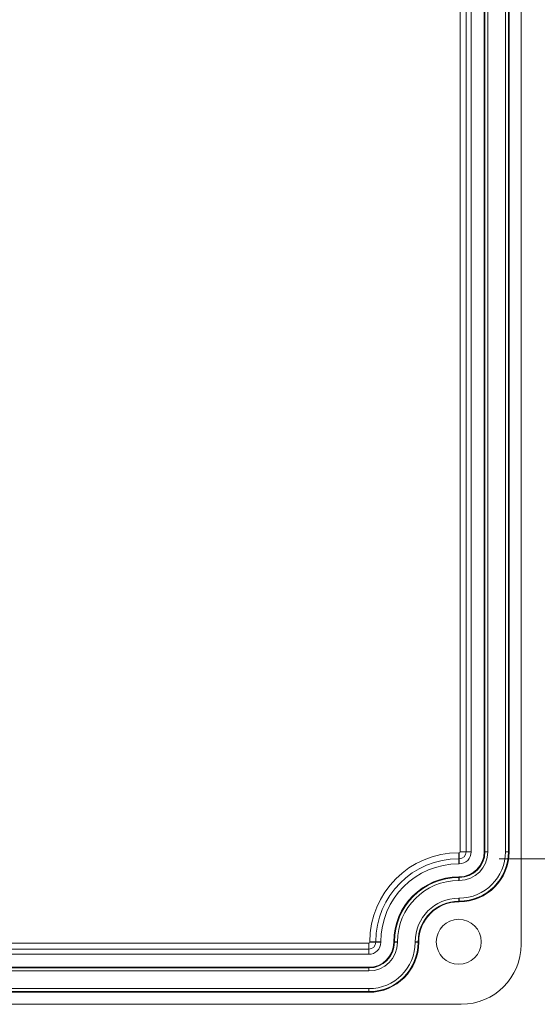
# Model space of a CAD drawing. Header units: millimetres. Extents: x 23 to 1094, y 23 to 840.
# Tile 24 of 44: x 622 to 674, y 342 to 440. Entities that reach past the tile are written whole.
import ezdxf

# ---------------------------------------------------------------- set-up
doc = ezdxf.new("R2010")
doc.units = ezdxf.units.MM
doc.header["$LTSCALE"] = 4
for name, color, linetype, lineweight in [('Dimension (ANSI)', 7, 'Continuous', 9), ('Visible (ANSI)', 7, 'Continuous', 9), ('Visible Narrow (ANSI)', 7, 'Continuous', 9)]:
    doc.layers.add(name, color=color, linetype=linetype, lineweight=lineweight)
doc.styles.add('Note Text (ANSI)', font='arial.ttf')
doc.dimstyles.new('Default - mm (ANSI)', dxfattribs={"dimscale": 4, "dimtxt": 2, "dimasz": 2, "dimexe": 3.175, "dimexo": 1, "dimgap": 0.8, "dimtad": 0, "dimtih": 1, "dimtoh": 1, "dimrnd": 1e-08, "dimzin": 4, "dimdsep": 46, "dimtxsty": 'Note Text (ANSI)', "dimblk": 'Filled-1', "dimcen": 0.09, "dimdle": 10, "dimclrd": 256, "dimclre": 256, "dimclrt": 256, "dimadec": 1, "dimazin": 0, "dimtfac": 1.524, "dimtofl": 0, "dimtmove": 0, "dimatfit": 3, "dimfxl": 1, "dimtolj": 1, "dimtzin": 0, "dimlwd": -1, "dimlwe": -1, "dimarcsym": 0})

# ---------------------------------------------------------------- blocks, each defined once
blk = doc.blocks.new('Filled-1')
at = {"color": 0}
for p, q in [((0, 0), (-1, 0.15)), ((-1, 0.15), (-1, -0.15)), ((-1, 0), (0, 0)), ((-1, -0.15), (0, 0))]:
    blk.add_line(p, q, dxfattribs=at)
at = {"color": 0, "flags": 128}
blk.add_lwpolyline([(-1, -0.15), (0, 0), (-1, 0.15), (-1, -0.15)], dxfattribs=at)
at = {"color": 0}
blk.add_solid([(-1, -0.15), (0, 0), (-1, 0.15), (-1, -0.15)], dxfattribs=at)
blk = doc.blocks.new('*D22')
at = {"layer": 'Defpoints', "color": 0, "transparency": 16777216}
for p in [(666.078, 463.918), (666.078, 356.545), (692.751, 356.545)]:
    blk.add_point(p, dxfattribs=at)
at = {"layer": 'Dimension (ANSI)', "transparency": 16777216}
for p, q in [((670.078, 463.918), (705.451, 463.918)), ((692.751, 455.918), (692.751, 425.846)), ((692.751, 364.545), (692.751, 394.617)), ((670.078, 356.545), (705.451, 356.545))]:
    blk.add_line(p, q, dxfattribs=at)
at = {"layer": 'Dimension (ANSI)', "transparency": 16777216, "xscale": 8, "yscale": 8, "zscale": 8}
for p, rotation in [((692.751, 463.918), 90), ((692.751, 356.545), 270)]:
    blk.add_blockref('Filled-1', p, dxfattribs=dict(at, rotation=rotation))
at = {"layer": 'Dimension (ANSI)', "transparency": 16777216, "char_height": 8, "attachment_point": 5, "style": 'Note Text (ANSI)'}
for s, insert in [('\\A1; 107.37', (692.751, 417.519)), ('\\A1;[4.23]', (692.751, 401.905))]:
    blk.add_mtext(s, dxfattribs=dict(at, insert=insert))

msp = doc.modelspace()

# ---------------------------------------------------------------- linework, layer by layer
at = {"layer": 'Visible (ANSI)'}
for p, q in [((672.2781, 482.4836), (672.2781, 347.9795)), ((667.2781, 357.2315), (667.2781, 463.2315)), ((668.5781, 357.2315), (668.5781, 463.2315)), ((671.0781, 357.2315), (671.0781, 463.2315)), ((666.0281, 356.0315), (666.0781, 356.0315)), ((666.0281, 354.7315), (666.0781, 354.7315)), ((666.0281, 352.2315), (666.0781, 352.2315)), ((658.2281, 348.1815), (658.2281, 348.2315)), ((659.5281, 348.1815), (659.5281, 348.2315)), ((662.0281, 348.1815), (662.0281, 348.2315)), ((570.0281, 346.9815), (657.0281, 346.9815)), ((570.0281, 345.6815), (657.0281, 345.6815)), ((570.0281, 343.1815), (657.0281, 343.1815)), ((666.2802, 341.9815), (455.7761, 341.9815))]:
    msp.add_line(p, q, dxfattribs=at)
msp.add_circle((666.0281, 348.2315), 2.25, dxfattribs=at)
for centre, radius, start, end in [((666.0781, 357.2315), 5, 270, 0), ((666.0781, 357.2315), 2.5, 270, 0), ((666.0781, 357.2315), 1.2, 270, 0), ((666.0281, 348.2315), 7.8, 90, 180), ((666.0281, 348.2315), 6.5, 90, 180), ((666.0281, 348.2315), 4, 90, 180), ((657.0281, 348.1815), 5, 270, 0), ((657.0281, 348.1815), 2.5, 270, 0), ((657.0281, 348.1815), 1.2, 270, 0)]:
    msp.add_arc(centre, radius, start, end, dxfattribs=at)
msp.add_ellipse((666.2761, 347.9836), major_axis=(4.2455, -4.2455), ratio=0.999315, start_param=5.4981298, end_param=7.0682409, dxfattribs=at)
at = {"layer": 'Visible Narrow (ANSI)'}
for p, q in [((666.1648, 357.2315), (666.1648, 463.2315)), ((666.7648, 463.2315), (666.7648, 357.2315)), ((668.6438, 357.2315), (668.6438, 463.2315)), ((668.9437, 463.2315), (668.9437, 357.2315)), ((670.7125, 357.2315), (670.7125, 463.2315)), ((671.0124, 463.2315), (671.0124, 357.2315)), ((666.0281, 357.1448), (666.0781, 357.1448)), ((666.0281, 357.1448), (666.0281, 356.5449)), ((666.0281, 356.5449), (666.0281, 356.0315)), ((666.0781, 356.5449), (666.0281, 356.5449)), ((666.0781, 357.1448), (666.0781, 356.5449)), ((666.0781, 356.5449), (666.0781, 356.0315)), ((666.1648, 357.2315), (666.7648, 357.2315)), ((666.7648, 357.2315), (667.2781, 357.2315)), ((668.6438, 357.2315), (668.5781, 357.2315)), ((668.6438, 357.2315), (668.9437, 357.2315)), ((670.7125, 357.2315), (671.0124, 357.2315)), ((671.0124, 357.2315), (671.0781, 357.2315)), ((666.0281, 354.6659), (666.0281, 354.7315)), ((666.0281, 354.6659), (666.0781, 354.6659)), ((666.0281, 354.6659), (666.0281, 354.366)), ((666.0781, 354.6659), (666.0781, 354.7315)), ((666.0781, 354.6659), (666.0781, 354.366)), ((666.0781, 354.366), (666.0281, 354.366)), ((666.0281, 352.5971), (666.0781, 352.5971)), ((666.0281, 352.5971), (666.0281, 352.2972)), ((666.0781, 352.5971), (666.0781, 352.2972)), ((666.0781, 352.2972), (666.0281, 352.2972)), ((666.0281, 352.2972), (666.0281, 352.2315)), ((666.0781, 352.2972), (666.0781, 352.2315)), ((570.0281, 348.0948), (657.0281, 348.0948)), ((657.0281, 348.0948), (657.0281, 347.4949)), ((657.1148, 348.1815), (657.1148, 348.2315)), ((657.1148, 348.2315), (657.7148, 348.2315)), ((657.1148, 348.1815), (657.7148, 348.1815)), ((657.7148, 348.2315), (658.2281, 348.2315)), ((657.7148, 348.2315), (657.7148, 348.1815)), ((657.7148, 348.1815), (658.2281, 348.1815)), ((659.5938, 348.2315), (659.5281, 348.2315)), ((659.5938, 348.1815), (659.5281, 348.1815)), ((659.5938, 348.1815), (659.5938, 348.2315)), ((659.5938, 348.2315), (659.8937, 348.2315)), ((659.5938, 348.1815), (659.8937, 348.1815)), ((659.8937, 348.2315), (659.8937, 348.1815)), ((661.6625, 348.1815), (661.6625, 348.2315)), ((661.6625, 348.2315), (661.9624, 348.2315)), ((661.6625, 348.1815), (661.9624, 348.1815)), ((661.9624, 348.2315), (662.0281, 348.2315)), ((661.9624, 348.2315), (661.9624, 348.1815)), ((661.9624, 348.1815), (662.0281, 348.1815)), ((657.0281, 347.4949), (570.0281, 347.4949)), ((657.0281, 347.4949), (657.0281, 346.9815)), ((570.0281, 345.6159), (657.0281, 345.6159)), ((657.0281, 345.316), (570.0281, 345.316)), ((657.0281, 345.6159), (657.0281, 345.6815)), ((657.0281, 345.6159), (657.0281, 345.316)), ((570.0281, 343.5471), (657.0281, 343.5471)), ((657.0281, 343.2472), (570.0281, 343.2472)), ((657.0281, 343.5471), (657.0281, 343.2472)), ((657.0281, 343.2472), (657.0281, 343.1815))]:
    msp.add_line(p, q, dxfattribs=at)
for centre, radius, start, end in [((666.0281, 348.2315), 8.9133, 90, 180), ((666.0281, 348.2315), 8.3134, 90, 180), ((666.0781, 357.2315), 4.9343, 270, 0), ((666.0781, 357.2315), 4.6344, 270, 0), ((666.0781, 357.2315), 2.8656, 270, 0), ((666.0781, 357.2315), 2.5657, 270, 0), ((666.0781, 357.2315), 0.0867, 270, 0), ((666.0781, 357.2315), 0.6866, 270, 0), ((666.0281, 348.2315), 6.4343, 90, 180), ((666.0281, 348.2315), 6.1344, 90, 180), ((666.0281, 348.2315), 4.3656, 90, 180), ((666.0281, 348.2315), 4.0657, 90, 180), ((657.0281, 348.1815), 4.9343, 270, 0), ((657.0281, 348.1815), 4.6344, 270, 0), ((657.0281, 348.1815), 2.8656, 270, 0), ((657.0281, 348.1815), 2.5657, 270, 0), ((657.0281, 348.1815), 0.0867, 270, 0), ((657.0281, 348.1815), 0.6866, 270, 0)]:
    msp.add_arc(centre, radius, start, end, dxfattribs=at)

# ---------------------------------------------------------------- dimensions: what is measured, and where the dimension line sits
at = {"layer": 'Dimension (ANSI)'}
dim = msp.add_linear_dim(base=(692.7513, 356.5449), p1=(666.0781, 463.9182), p2=(666.0781, 356.5449), angle=90, text=' <>\\X[4.23]', dimstyle='Default - mm (ANSI)', override={"dimgap": 0.8, "dimdec": 2, "dimpost": '\\X', "dimtol": 0, "dimlim": 0, "dimtp": 0, "dimtm": 0, "dimtdec": 2, "dimatfit": 1}, dxfattribs=at)
dim.commit()
dim.dimension.update_dxf_attribs({"geometry": '*D22', "text_midpoint": (692.7513, 410.2315), "dimtype": 160})

doc.saveas('drawing.dxf')
